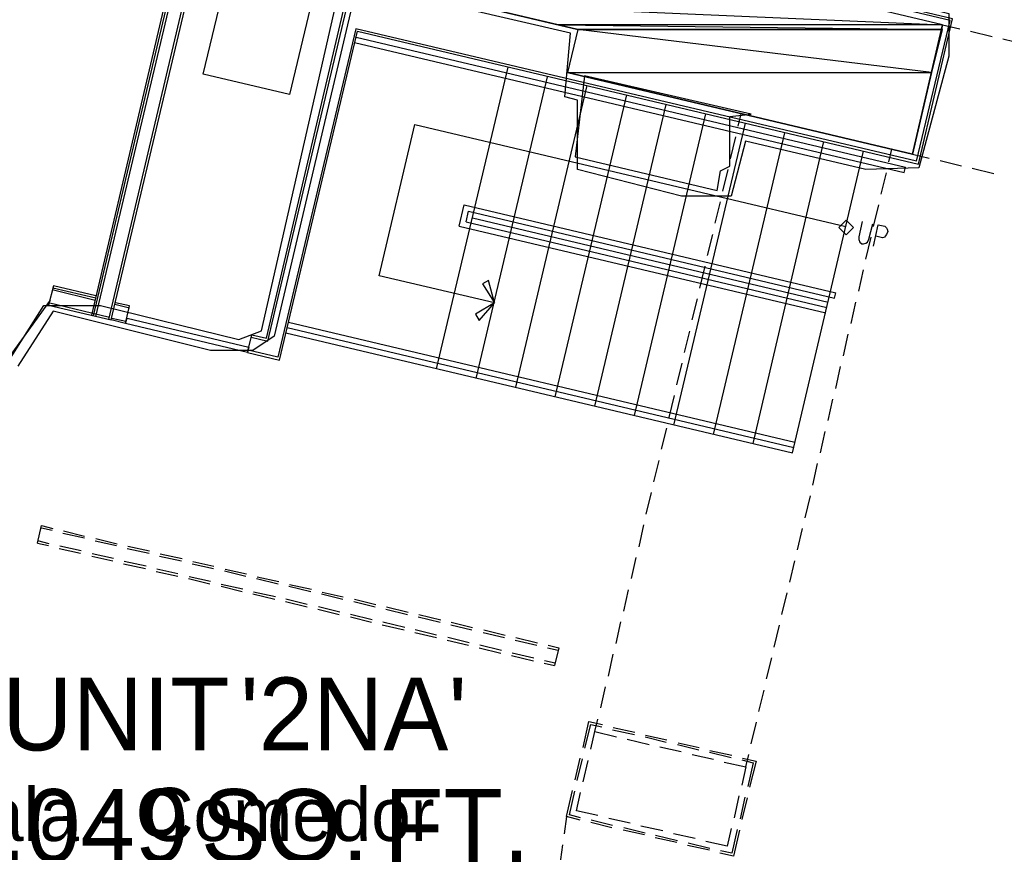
# Model space of a CAD drawing. Header units: feet. Extents: x -79 to 198, y -22 to 181.
# Tile 13 of 92: x 78 to 100, y 27 to 46. Entities that reach past the tile are written whole.
import ezdxf
from ezdxf.enums import TextEntityAlignment as Align

# ---------------------------------------------------------------- set-up
doc = ezdxf.new("R2010")
doc.units = ezdxf.units.FT
for name, color, linetype in [('A-AREA-COMUN', 252, 'CONTINUOUS'), ('A-AREA-UNIDAD', 30, 'CONTINUOUS'), ('A-LINEA', 7, 'CONTINUOUS'), ('A-MURO-CONCRETO', 8, 'CONTINUOUS'), ('A-NOMBRE-ESPACIO', 2, 'CONTINUOUS'), ('A-TEXTO-PDF', 3, 'CONTINUOUS')]:
    doc.layers.add(name, color=color, linetype=linetype)

msp = doc.modelspace()

# ---------------------------------------------------------------- linework, layer by layer
at = {"layer": 'A-AREA-COMUN'}
msp.add_lwpolyline([(77.312, 38.2756), (78.16, 39.6089), (79.44, 39.6089), (82.56, 38.8444), (83.072, 39.04), (84.88, 46.9689)], dxfattribs=at)
msp.add_lwpolyline([(90.368, 44.8), (90.16, 42.9689), (93.36, 42.2044), (93.44, 42.6489), (93.648, 42.7556), (93.648, 43.8756), (94.128, 43.9289)], close=True, dxfattribs=at)
at = {"layer": 'A-AREA-UNIDAD'}
msp.add_lwpolyline([(100.32, 62.6489), (98.848, 56.64), (99.008, 56.6044), (99.008, 55.6089), (96.88, 46.6489), (98.592, 46.2044), (98.592, 45.2444), (97.92, 42.72), (96.72, 42.6844), (94, 43.3244), (93.68, 42.08), (92.56, 42.08), (90.208, 42.6844), (90.208, 44.2489), (89.92, 44.32), (90.048, 45.76), (85.232, 46.88), (83.36, 38.9156), (82.88, 38.5956), (81.92, 38.5956), (78.368, 39.4844), (77.568, 38.24)], dxfattribs=at)
at = {"layer": 'A-LINEA'}
for p, q in [((79.24, 39.3911), (81.5333, 49.1244)), ((79.28, 39.3778), (81.5867, 49.1111)), ((79.3333, 39.3644), (81.64, 49.0978)), ((79.6267, 39.2978), (81.6533, 47.8711)), ((79.68, 39.2844), (81.7067, 47.8578)), ((83.1867, 38.8711), (85.0667, 46.8711)), ((83.2133, 38.8044), (85.1333, 46.9111)), ((98.6267, 46.0444), (96.68, 46.5111)), ((97.8667, 42.8711), (98.6267, 46.0444)), ((85.2, 45.8578), (83.44, 38.4444)), ((83.48, 38.3778), (85.24, 45.8044)), ((97.8667, 42.8711), (85.2, 45.8578)), ((85.24, 45.8044), (97.9067, 42.8044)), ((98.4533, 45.9511), (98.84, 45.8578)), ((99.08, 45.8044), (99.5733, 45.6844)), ((85.2133, 45.6711), (97.6133, 42.7378)), ((99.8133, 45.6311), (100.3067, 45.5111)), ((85.1733, 45.5511), (97.5867, 42.6178)), ((87.0267, 38.1778), (88.64, 44.9911)), ((87.92, 37.9644), (89.5333, 44.7778)), ((88.8133, 37.7644), (90.4267, 44.5778)), ((89.7067, 37.5511), (91.32, 44.3644)), ((90.6, 37.3378), (92.2133, 44.1511)), ((91.4933, 37.1244), (93.1067, 43.9378)), ((93.84, 43.6578), (93.9067, 43.9378)), ((86.5333, 43.6978), (96.2667, 41.3911)), ((92.3867, 36.9111), (94, 43.7244)), ((93.28, 36.6978), (94.8933, 43.5111)), ((93.6667, 42.9244), (93.7867, 43.4178)), ((94.1733, 36.4978), (95.7733, 43.3111)), ((97.24, 42.8578), (97.3067, 43.1378)), ((95.0667, 36.2844), (96.6667, 43.0978)), ((97.7733, 43.0311), (98.1467, 42.9378)), ((97.5867, 42.6178), (97.6133, 42.7378)), ((98.4, 42.8844), (98.88, 42.7644)), ((99.12, 42.7111), (99.6133, 42.5911)), ((93.4933, 42.1911), (93.6133, 42.6844)), ((97.0667, 42.1244), (97.1867, 42.6044)), ((87.5333, 41.4044), (87.6533, 41.8844)), ((87.6533, 41.8844), (96.04, 39.8978)), ((93.32, 41.4711), (93.44, 41.9511)), ((96.8933, 41.3911), (97.0133, 41.8844)), ((87.6933, 41.4978), (87.7467, 41.7378)), ((87.7467, 41.7378), (96.0133, 39.7778)), ((87.84, 41.5911), (95.8667, 39.6844)), ((87.5333, 41.4044), (95.8133, 39.4444)), ((87.6933, 41.4978), (95.84, 39.5644)), ((93.1467, 40.7378), (93.2667, 41.2178)), ((96.72, 40.6578), (96.84, 41.1511)), ((92.9733, 40.0044), (93.0933, 40.4978)), ((96.56, 39.9378), (96.6667, 40.4178)), ((79.3333, 39.8311), (78.3733, 40.0578)), ((79.32, 39.7244), (78.3467, 39.9644)), ((79.3333, 39.7778), (78.36, 40.0044)), ((96.0133, 39.7778), (96.04, 39.8978)), ((76.9616, 37.8752), (78.3059, 39.7322)), ((76.9616, 37.8752), (78.3059, 39.7322)), ((79.64, 39.3378), (78.2667, 39.6711)), ((80.0933, 39.5511), (79.76, 39.6311)), ((92.8, 39.2844), (92.92, 39.7644)), ((96.3867, 39.2044), (96.4933, 39.6844)), ((80, 39.2044), (79.68, 39.2844)), ((79.6933, 39.3244), (80.0133, 39.2578)), ((83.68, 39.2311), (95.12, 36.5244)), ((83.6267, 38.9911), (95.0667, 36.2844)), ((83.6533, 39.1111), (95.0933, 36.4044)), ((92.6267, 38.5511), (92.7467, 39.0311)), ((96.2133, 38.4711), (96.32, 38.9644)), ((82.84, 38.8978), (83.2133, 38.8044)), ((82.76, 38.5511), (83.48, 38.3778)), ((83.44, 38.4444), (82.7733, 38.6044)), ((92.4533, 37.8178), (92.5733, 38.3111)), ((96.04, 37.7378), (96.1467, 38.2311)), ((92.28, 37.0844), (92.4, 37.5778)), ((95.8667, 37.0178), (95.9733, 37.4978)), ((92.1067, 36.3644), (92.2267, 36.8444)), ((95.6933, 36.2844), (95.8, 36.7644)), ((91.9333, 35.6311), (92.0533, 36.1111)), ((95.52, 35.5511), (95.6267, 36.0444)), ((91.76, 34.8978), (91.88, 35.3911)), ((95.3467, 34.8178), (95.4667, 35.3111)), ((78.0133, 34.2444), (78.1067, 34.6444)), ((78.1067, 34.6444), (78.36, 34.5778)), ((78.1067, 34.5911), (78.3467, 34.5378)), ((78.5867, 34.4711), (79.08, 34.3644)), ((78.6, 34.5244), (79.08, 34.4044)), ((91.6, 34.1644), (91.7067, 34.6578)), ((95.1733, 34.0978), (95.2933, 34.5778)), ((78.0133, 34.2444), (78.2667, 34.1911)), ((78.28, 34.2311), (78.0267, 34.2978)), ((79.32, 34.2978), (79.8, 34.1911)), ((79.3333, 34.3511), (79.8133, 34.2311)), ((78.5067, 34.1244), (78.9867, 34.0178)), ((79, 34.0711), (78.52, 34.1778)), ((80.04, 34.1244), (80.5333, 34.0178)), ((80.0533, 34.1778), (80.5467, 34.0711)), ((79.24, 33.9511), (79.72, 33.8444)), ((79.7333, 33.8978), (79.2533, 34.0044)), ((80.4667, 33.7244), (79.9733, 33.8311)), ((80.7733, 33.9511), (81.2667, 33.8444)), ((80.7867, 34.0044), (81.28, 33.8978)), ((81.52, 33.8311), (82, 33.7244)), ((91.4267, 33.4444), (91.5333, 33.9244)), ((95, 33.3644), (95.12, 33.8444)), ((79.96, 33.7778), (80.4533, 33.6711)), ((80.6933, 33.6044), (81.1867, 33.4978)), ((81.1867, 33.5511), (80.7067, 33.6578)), ((81.5067, 33.7778), (81.9867, 33.6711)), ((82.24, 33.6178), (82.72, 33.4978)), ((82.2533, 33.6578), (82.7333, 33.5511)), ((81.4267, 33.4444), (81.9067, 33.3244)), ((81.92, 33.3778), (81.44, 33.4844)), ((82.96, 33.4444), (83.4533, 33.3244)), ((82.9733, 33.4844), (83.4667, 33.3778)), ((82.6533, 33.2044), (82.16, 33.3111)), ((82.16, 33.2711), (82.64, 33.1511)), ((83.3867, 33.0311), (82.8933, 33.1378)), ((83.6933, 33.2711), (84.1867, 33.1511)), ((83.7067, 33.3111), (84.2, 33.2044)), ((84.44, 33.1378), (84.92, 33.0311)), ((91.2533, 32.7111), (91.36, 33.1911)), ((82.88, 33.0978), (83.3733, 32.9778)), ((83.6133, 32.9244), (84.1067, 32.8044)), ((84.1067, 32.8578), (83.6267, 32.9778)), ((84.4267, 33.0978), (84.9067, 32.9778)), ((85.16, 32.9244), (85.64, 32.8044)), ((85.1733, 32.9778), (85.6533, 32.8578)), ((94.8267, 32.6311), (94.9467, 33.1244)), ((84.3467, 32.7511), (84.8267, 32.6311)), ((84.84, 32.6844), (84.36, 32.8044)), ((85.88, 32.7511), (86.3733, 32.6311)), ((85.8933, 32.8044), (86.3867, 32.6844)), ((85.5733, 32.5111), (85.08, 32.6311)), ((85.08, 32.5778), (85.56, 32.4578)), ((86.6133, 32.5778), (87.1067, 32.4578)), ((86.6267, 32.6311), (87.12, 32.5111)), ((91.08, 31.9778), (91.1867, 32.4711)), ((85.8, 32.4044), (86.2933, 32.2844)), ((86.3067, 32.3378), (85.8133, 32.4578)), ((87.0267, 32.1644), (86.5467, 32.2844)), ((87.3467, 32.4044), (87.8267, 32.2844)), ((87.36, 32.4578), (87.84, 32.3378)), ((88.0933, 32.2844), (88.5733, 32.1644)), ((94.6533, 31.8978), (94.7733, 32.3911)), ((86.5333, 32.2311), (87.0267, 32.1111)), ((87.2667, 32.0578), (87.7467, 31.9378)), ((87.76, 31.9911), (87.28, 32.1111)), ((88.08, 32.2311), (88.56, 32.1111)), ((88.8, 32.0578), (89.2933, 31.9378)), ((88.8133, 32.1111), (89.3067, 31.9911)), ((87.9867, 31.8844), (88.48, 31.7644)), ((88.4933, 31.8178), (88, 31.9378)), ((89.5333, 31.8844), (89.7733, 31.8311)), ((89.5467, 31.9378), (89.7867, 31.8844)), ((89.7867, 31.8844), (89.6933, 31.4844)), ((88.72, 31.7111), (89.2133, 31.5911)), ((89.2267, 31.6444), (88.7333, 31.7644)), ((89.7067, 31.5378), (89.4667, 31.5911)), ((90.9067, 31.2444), (91.0133, 31.7378)), ((94.48, 31.1778), (94.6, 31.6578)), ((89.4533, 31.5378), (89.6933, 31.4844)), ((90.7333, 30.5244), (90.84, 31.0044)), ((94.3067, 30.4444), (94.4267, 30.9244)), ((90.6, 29.9911), (90.6667, 30.2711)), ((91, 30.0311), (91.4933, 29.9244)), ((91.0133, 30.0844), (91.5067, 29.9778)), ((94.1333, 29.7111), (94.2533, 30.2044)), ((91.3333, 29.8178), (91.8267, 29.6978)), ((91.7333, 29.8711), (92.2133, 29.7511)), ((91.7467, 29.9111), (92.2267, 29.8044)), ((92.0667, 29.6444), (92.5467, 29.5378)), ((92.4667, 29.6978), (92.9467, 29.5778)), ((92.48, 29.7378), (92.96, 29.6311)), ((90.16, 28.8978), (90.2667, 29.3911)), ((90.2, 28.8844), (90.32, 29.3778)), ((92.8, 29.4711), (93.28, 29.3644)), ((93.1867, 29.5244), (93.68, 29.4044)), ((93.2, 29.5644), (93.6933, 29.4578)), ((93.92, 29.3511), (94.1733, 29.2844)), ((93.9333, 29.3911), (94.24, 29.3244)), ((94.0133, 29.1911), (94.08, 29.4711)), ((90.3333, 28.8578), (90.4533, 29.3378)), ((94.1733, 29.2844), (94.0533, 28.7511)), ((94.24, 29.3244), (94.0933, 28.7378)), ((93.8533, 28.5378), (93.7467, 28.0444)), ((93.9867, 28.5111), (93.88, 28.0178)), ((94.04, 28.4978), (93.92, 28.0044)), ((89.96, 28.0711), (89.9067, 27.6844)), ((91.4, 27.9244), (90.92, 28.0311)), ((90.9867, 27.8178), (90.5067, 27.9378)), ((91, 27.8711), (90.52, 27.9911)), ((91.7333, 27.6978), (91.2533, 27.8178)), ((92.1333, 27.7511), (91.64, 27.8578)), ((93.68, 27.8044), (93.5867, 27.4044)), ((91.72, 27.6578), (91.24, 27.7644)), ((92.4533, 27.4844), (91.96, 27.5911)), ((92.4667, 27.5244), (91.9733, 27.6444)), ((92.8667, 27.5778), (92.3733, 27.6844)), ((89.8667, 27.4311), (89.8, 26.9378)), ((93.1867, 27.3111), (92.6933, 27.4178)), ((93.2, 27.3511), (92.7067, 27.4711)), ((93.5867, 27.4044), (93.1067, 27.5111))]:
    msp.add_line(p, q, dxfattribs=at)
for points in [[(81.4, 47.9244), (90.2133, 45.8444), (89.9867, 44.8711), (97.7733, 43.0311), (98.4533, 45.9511), (96.5067, 46.4044), (98.8933, 56.4578), (85.8933, 59.5378), (85.4267, 57.5911), (95.5067, 55.2044), (93.5867, 47.0978), (81.8533, 49.8711), (81.4, 47.9244)], [(84.1733, 46.3244), (83.7067, 44.3778), (81.76, 44.8311), (82.2267, 46.7778)], [(97.9067, 42.8044), (98.68, 46.0844), (96.7333, 46.5511)], [(88.3333, 39.6711), (85.7333, 40.2844), (86.5333, 43.6978)], [(96.44, 41.3711), (96.2733, 41.5378), (96.1067, 41.3711), (96.2733, 41.2044), (96.44, 41.3711)], [(96.64, 41.5111), (96.56, 41.1644), (96.56, 41.0978), (96.5867, 41.0444), (96.6267, 41.0044), (96.6667, 41.0044), (96.72, 41.0178), (96.76, 41.0444), (96.7867, 41.1111), (96.88, 41.4578)], [(96.8933, 40.9511), (97, 41.4311), (97.1467, 41.4044), (97.1867, 41.3644), (97.2, 41.3378), (97.2133, 41.2844), (97.1867, 41.2178), (97.16, 41.1778), (97.1467, 41.1511), (97.0933, 41.1378), (96.9467, 41.1778)], [(78.3733, 40.0578), (78.2667, 39.6178), (79.68, 39.2844)], [(87.9867, 39.2711), (88.3333, 39.6711), (88.2, 40.1778), (88.0667, 40.0978), (88.3333, 39.6711), (87.9067, 39.4178), (87.9867, 39.2711)], [(80, 39.2044), (80.0933, 39.6044), (79.7733, 39.6711)], [(80.04, 39.3244), (82.7867, 38.6711), (82.76, 38.5511), (80, 39.2044), (80.04, 39.3244)], [(82.76, 38.5511), (82.8533, 38.9511), (83.1867, 38.8711)], [(90.3333, 29.6311), (90.4667, 30.2178), (90.7733, 30.1511)], [(90.3733, 29.6178), (90.5067, 30.1511), (90.76, 30.0978)], [(90.5067, 29.5911), (90.6, 29.9911), (91.0933, 29.8711)], [(93.52, 29.2978), (94.0133, 29.1911), (93.92, 28.7778)], [(90.2667, 27.9911), (89.96, 28.0711), (90.0933, 28.6578)], [(90.28, 28.0444), (90.0267, 28.1111), (90.1467, 28.6444)], [(90.6667, 28.0978), (90.1867, 28.2044), (90.28, 28.6178)], [(93.8667, 27.7644), (93.7333, 27.1778), (93.4267, 27.2444)], [(93.8133, 27.7778), (93.6933, 27.2444), (93.44, 27.2978)]]:
    msp.add_lwpolyline(points, dxfattribs=at)
at = {"layer": 'A-MURO-CONCRETO'}
for points in [[(96.5067, 46.4044), (87.8267, 46.4044), (98.4533, 45.9511), (96.5067, 46.4044)], [(87.8267, 46.4044), (98.4533, 45.9511), (89.7733, 45.9511), (87.8267, 46.4044), (87.8267, 46.4044)], [(98.4533, 45.9511), (89.7733, 45.9511), (98.44, 45.8444), (98.4533, 45.9511)], [(89.7733, 45.9511), (98.44, 45.8444), (90.2133, 45.8444), (89.7733, 45.9511), (89.7733, 45.9511)], [(90.2133, 45.8444), (89.9867, 44.8711), (98.2, 44.8711), (90.2133, 45.8444)], [(90.2133, 45.8444), (98.44, 45.8444), (98.2, 44.8711), (90.2133, 45.8444), (90.2133, 45.8444)], [(89.9867, 44.8711), (98.2, 44.8711), (97.7733, 43.0311), (89.9867, 44.8711), (89.9867, 44.8711)]]:
    msp.add_lwpolyline(points, dxfattribs=at)

# ---------------------------------------------------------------- texts
at = {"layer": 'A-NOMBRE-ESPACIO'}
msp.add_text('Sala - Comedor', height=1.2, dxfattribs=at).set_placement((81.36, 27.52), align=Align.CENTER)
at = {"layer": 'A-TEXTO-PDF'}
for s, p in [('UNIT', (79.7868, 29.5652)), ("'2NA'", (85.1528, 29.5652)), ('4,049', (78.6806, 27.0452)), ('SQ.', (83.5992, 27.0452)), ('FT.', (87.4869, 27.0452))]:
    msp.add_text(s, height=1.646, dxfattribs=at).set_placement(p, align=Align.CENTER)

doc.saveas('drawing.dxf')
